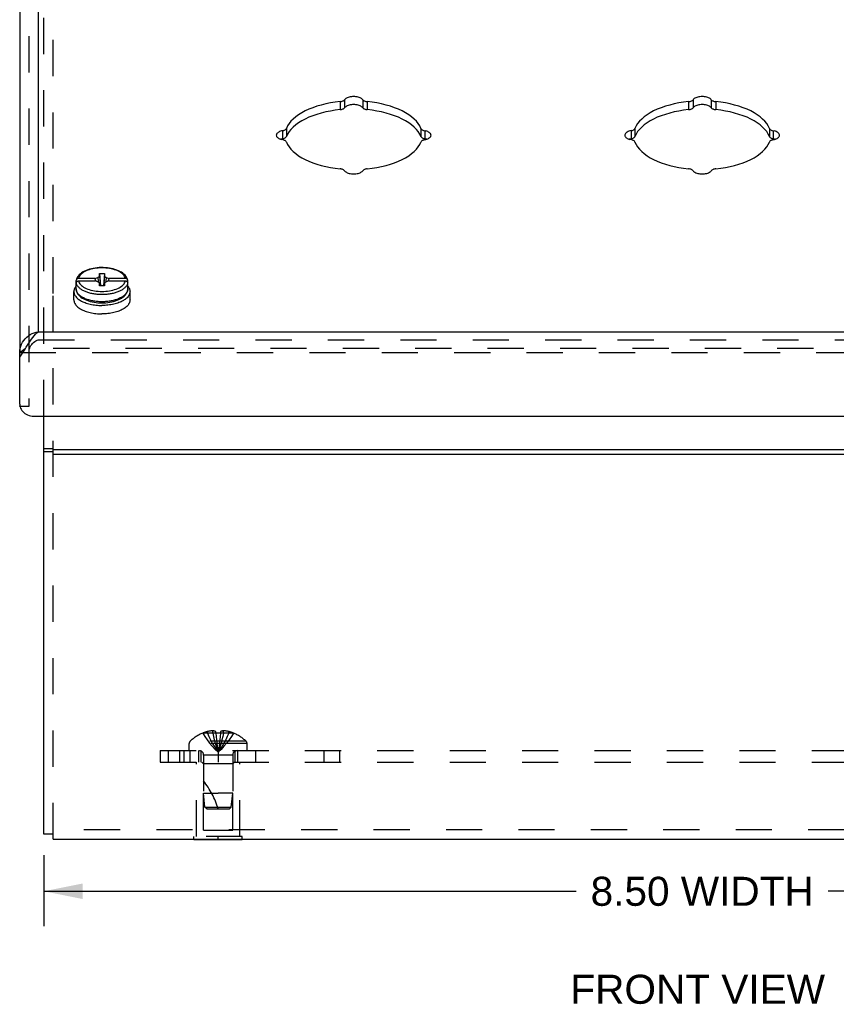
# Model space of a CAD drawing. Header units: inches. Extents: x 0 to 42.5, y 0 to 27.5.
# Tile 5 of 10: x 29.4 to 34.7, y 14.6 to 20.9. Entities that reach past the tile are written whole.
import ezdxf

# ---------------------------------------------------------------- set-up
doc = ezdxf.new("R2010")
doc.units = ezdxf.units.IN
doc.header["$LTSCALE"] = 2.3375
doc.header["$MEASUREMENT"] = 0
doc.linetypes.add('HIDDEN', pattern=[0.2, 0.1, -0.1])
doc.layers.get('0').update_dxf_attribs({"linetype": 'CONTINUOUS'})
for name, color, linetype in [('DEFAULT_2', 8, 'HIDDEN'), ('DIMENSIONS', 7, 'CONTINUOUS'), ('DOOR_ASSEMBLY', 7, 'CONTINUOUS')]:
    doc.layers.add(name, color=color, linetype=linetype)
doc.styles.get("Standard").update_dxf_attribs({"font": 'arial.ttf'})
doc.dimstyles.new('DIMSTYLE_1', dxfattribs={"dimtxt": 0.1875, "dimasz": 0.25, "dimexe": 0.09, "dimexo": 0.07, "dimgap": 0.0375, "dimtad": 0, "dimtih": 1, "dimtoh": 1, "dimzin": 4, "dimdsep": 46, "dimtxsty": 'Standard', "dimblk": '_FILLED', "dimblk1": '_FILLED', "dimblk2": '_FILLED', "dimcen": 0.09, "dimazin": 1, "dimtfac": 1, "dimtdec": 3, "dimtofl": 0, "dimtmove": 0, "dimatfit": 3, "dimldrblk": '_FILLED', "dimfxl": 0, "dimtolj": 1, "dimtzin": 4, "dimarcsym": 0})

# ---------------------------------------------------------------- blocks, each defined once
blk = doc.blocks.new('_FILLED')
at = {"color": 0, "linetype": 'ByBlock'}
blk.add_solid([(0, 0), (-1, 0.2), (-1, -0.2)], dxfattribs=at)
blk = doc.blocks.new('*D21')
at = {"layer": 'DIMENSIONS', "color": 2, "linetype": 'Continuous'}
for p, q in [((29.5878, 15.526), (29.5878, 15.0683)), ((38.0878, 15.526), (38.0878, 15.0683)), ((29.5878, 15.2933), (33.0247, 15.2933)), ((38.0878, 15.2933), (34.6509, 15.2933))]:
    blk.add_line(p, q, dxfattribs=at)
at = {"layer": 'DIMENSIONS', "color": 2, "linetype": 'Continuous', "xscale": 0.25, "yscale": 0.25, "zscale": 0.25, "rotation": 180}
blk.add_blockref('_FILLED', (29.5878, 15.2933), dxfattribs=at)
at = {"layer": 'DIMENSIONS', "color": 2, "linetype": 'Continuous', "xscale": 0.25, "yscale": 0.25, "zscale": 0.25}
blk.add_blockref('_FILLED', (38.0878, 15.2933), dxfattribs=at)
at = {"layer": 'DIMENSIONS', "color": 2, "linetype": 'Continuous', "insert": (33.8378, 15.387), "char_height": 0.1875, "width": 1.438662, "attachment_point": 2, "line_spacing_factor": 0.9}
blk.add_mtext('8.50 WIDTH', dxfattribs=at)

msp = doc.modelspace()

# ---------------------------------------------------------------- linework, layer by layer
at = {"color": 3, "linetype": 'Continuous'}
for p, q in [((29.5878, 15.661), (29.5878, 18.3599)), ((29.6478, 18.1441), (38.0278, 18.1441)), ((29.6478, 18.1141), (38.0278, 18.1141)), ((29.6478, 15.6299), (38.0278, 15.6299))]:
    msp.add_line(p, q, dxfattribs=at)
at = {"color": 7, "linetype": 'Continuous'}
for p, q in [((29.6478, 18.1487), (29.5878, 18.1487)), ((29.6478, 18.1287), (29.5878, 18.1287)), ((29.6478, 15.661), (29.5878, 15.661)), ((30.5568, 15.6259), (30.5568, 15.6299)), ((30.8688, 15.6259), (30.5568, 15.6259)), ((30.7128, 15.6259), (30.7128, 15.6299)), ((30.8688, 15.6259), (30.8688, 15.6299))]:
    msp.add_line(p, q, dxfattribs=at)
at = {"layer": 'DEFAULT_2', "color": 8, "linetype": 'HIDDEN'}
for p, q in [((29.5878, 18.3599), (29.5878, 23.4842)), ((29.6478, 19.1518), (29.6478, 23.184)), ((29.6478, 15.6299), (29.6478, 19.1518)), ((29.6478, 18.7998), (38.0278, 18.7998)), ((30.6133, 16.3143), (30.6136, 16.3139)), ((30.6145, 16.3143), (30.6136, 16.3139)), ((30.6973, 16.3143), (30.6145, 16.3143)), ((30.6443, 16.3143), (30.6443, 16.3243)), ((30.6779, 16.3143), (30.6779, 16.3292)), ((30.6973, 16.3143), (30.6973, 16.3243)), ((30.6973, 16.3143), (30.6995, 16.2918)), ((30.6973, 16.3143), (30.6974, 16.3139)), ((30.6995, 16.2921), (30.7018, 16.2703)), ((30.7018, 16.2706), (30.7043, 16.2494)), ((30.7283, 16.3143), (30.7262, 16.2918)), ((30.7283, 16.3243), (30.7283, 16.3143)), ((30.8111, 16.3143), (30.7283, 16.3143)), ((30.7283, 16.3143), (30.7283, 16.3139)), ((30.7477, 16.3143), (30.7477, 16.3292)), ((30.7813, 16.3143), (30.7813, 16.3243)), ((30.8121, 16.3139), (30.8111, 16.3143)), ((30.8123, 16.3143), (30.8121, 16.3139)), ((30.5263, 16.2009), (30.5263, 16.2475)), ((30.8993, 16.2475), (30.5263, 16.2475)), ((30.8931, 16.262), (30.5326, 16.262)), ((30.7043, 16.2496), (30.707, 16.2291)), ((30.8993, 16.2009), (30.8993, 16.2475)), ((30.3378, 16.2009), (30.3378, 16.1259)), ((30.3378, 16.2009), (37.3378, 16.2009)), ((30.3895, 16.2009), (30.3895, 16.1259)), ((30.4628, 16.2009), (30.4628, 16.1259)), ((30.4919, 16.2009), (30.4919, 16.1259)), ((30.5318, 16.1259), (30.5318, 16.2009)), ((30.5878, 16.1259), (30.5878, 16.2009)), ((30.6038, 16.1259), (30.6038, 16.2009)), ((30.6188, 16.1727), (30.6188, 15.9259)), ((30.8068, 16.1727), (30.6188, 16.1727)), ((30.7128, 16.2009), (30.7128, 16.1259)), ((30.8068, 16.1727), (30.8068, 15.9259)), ((30.8218, 16.1259), (30.8218, 16.2009)), ((30.8378, 16.2009), (30.8378, 16.1259)), ((30.9548, 16.2009), (30.9548, 16.1259)), ((31.3944, 16.2009), (31.3944, 16.1259)), ((31.4956, 16.2009), (31.4956, 16.1259)), ((30.3378, 16.1259), (37.3378, 16.1259)), ((30.5728, 15.6469), (30.5728, 16.1259)), ((30.6178, 16.1159), (30.6078, 16.1259)), ((30.8078, 16.1159), (30.6178, 16.1159)), ((30.6178, 15.6884), (30.6178, 16.1159)), ((30.8078, 16.1159), (30.8178, 16.1259)), ((30.8078, 15.6884), (30.8078, 16.1159)), ((30.8528, 15.6469), (30.8528, 16.1259)), ((30.6278, 15.8359), (30.6188, 15.9259)), ((30.6188, 15.9259), (30.7128, 15.9259)), ((30.8068, 15.9259), (30.7128, 15.9259)), ((30.7978, 15.8359), (30.8068, 15.9259)), ((30.6388, 15.8259), (30.6278, 15.8359)), ((30.6278, 15.8359), (30.7978, 15.8359)), ((30.6388, 15.8259), (30.7868, 15.8259)), ((30.7868, 15.8259), (30.7978, 15.8359)), ((38.0278, 15.6899), (29.6478, 15.6899)), ((30.8688, 15.6469), (30.5568, 15.6469)), ((30.5568, 15.6299), (30.5568, 15.6469)), ((30.6178, 15.6884), (30.8078, 15.6884)), ((30.7128, 15.6299), (30.7128, 15.6469)), ((30.8688, 15.6299), (30.8688, 15.6469))]:
    msp.add_line(p, q, dxfattribs=at)
for points in [[(30.6136, 16.3139), (30.6273, 16.2918), (30.6421, 16.2703), (30.6581, 16.2494), (30.6752, 16.2291), (30.6934, 16.2094), (30.7128, 16.1903)], [(30.6779, 16.3292), (30.6737, 16.3289), (30.6695, 16.3286), (30.6653, 16.3281), (30.6611, 16.3275), (30.6569, 16.3269), (30.6527, 16.3261), (30.6485, 16.3253), (30.6443, 16.3243)], [(30.6443, 16.3143), (30.6538, 16.2921), (30.664, 16.2706), (30.675, 16.2496), (30.6868, 16.2292), (30.6994, 16.2095), (30.7128, 16.1903)], [(30.6973, 16.3243), (30.6948, 16.3253), (30.6922, 16.3262), (30.6898, 16.327), (30.6873, 16.3276), (30.6849, 16.3281), (30.6826, 16.3286), (30.6802, 16.329), (30.6779, 16.3292)], [(30.6779, 16.3143), (30.6827, 16.2921), (30.688, 16.2706), (30.6936, 16.2496), (30.6996, 16.2292), (30.706, 16.2095), (30.7128, 16.1903)], [(30.7128, 16.3143), (30.7102, 16.3143), (30.7076, 16.3142), (30.7051, 16.3142), (30.7025, 16.3141), (30.6999, 16.314), (30.6974, 16.3139)], [(30.7283, 16.3139), (30.7257, 16.314), (30.7232, 16.3141), (30.7206, 16.3142), (30.718, 16.3142), (30.7154, 16.3143), (30.7128, 16.3143)], [(30.7477, 16.3143), (30.7429, 16.2921), (30.7377, 16.2706), (30.7321, 16.2496), (30.7261, 16.2292), (30.7196, 16.2095), (30.7128, 16.1903)], [(30.7813, 16.3143), (30.7719, 16.2921), (30.7616, 16.2706), (30.7506, 16.2496), (30.7388, 16.2292), (30.7262, 16.2095), (30.7128, 16.1903)], [(30.8121, 16.3139), (30.7984, 16.2918), (30.7836, 16.2703), (30.7676, 16.2494), (30.7505, 16.2291), (30.7322, 16.2094), (30.7128, 16.1903)], [(30.7262, 16.2921), (30.7238, 16.2703), (30.7214, 16.2494), (30.7187, 16.2291), (30.7158, 16.2094), (30.7128, 16.1903)], [(30.7239, 16.2706), (30.7214, 16.2496), (30.7187, 16.2292), (30.7159, 16.2095), (30.7128, 16.1903)], [(30.7477, 16.3292), (30.7454, 16.329), (30.7431, 16.3286), (30.7407, 16.3281), (30.7383, 16.3276), (30.7359, 16.327), (30.7334, 16.3262), (30.7309, 16.3253), (30.7283, 16.3243)], [(30.7813, 16.3243), (30.7771, 16.3253), (30.7729, 16.3261), (30.7687, 16.3269), (30.7645, 16.3275), (30.7603, 16.3281), (30.7561, 16.3286), (30.7519, 16.3289), (30.7477, 16.3292)], [(30.7069, 16.2292), (30.7098, 16.2095), (30.7128, 16.1903)], [(30.707, 16.2291), (30.7098, 16.2094), (30.7128, 16.1903)]]:
    msp.add_lwpolyline(points, dxfattribs=at)
for centre, radius, start, end in [((30.7128, 16.0721), 0.2618, 112.36129, 133.5138), ((30.7128, 16.0721), 0.2614, 105.19411, 112.08938), ((30.7128, 16.0721), 0.2614, 67.91062, 74.80589), ((30.7128, 16.0721), 0.2618, 46.4862, 67.63871), ((30.5463, 16.2475), 0.02, 133.5138, 180), ((30.8793, 16.2475), 0.02, 0, 46.4862), ((30.5906, 16.1727), 0.0282, 0, 90), ((30.835, 16.1727), 0.0282, 90, 180), ((30.1676, 15.6557), 0.5712, 17.33536, 37.81376)]:
    msp.add_arc(centre, radius, start, end, dxfattribs=at)
at = {"layer": 'DOOR_ASSEMBLY', "color": 3, "linetype": 'Continuous'}
for p, q in [((29.5516, 23.6912), (29.5516, 18.9049)), ((29.4316, 23.6172), (29.4316, 18.771)), ((29.5516, 18.9049), (38.1241, 18.9049)), ((29.4316, 18.4379), (29.4316, 18.741)), ((29.4316, 18.4379), (29.4322, 18.4291)), ((29.4316, 18.4229), (29.4316, 18.4259)), ((29.5216, 18.3599), (38.1541, 18.3599))]:
    msp.add_line(p, q, dxfattribs=at)
at = {"layer": 'DOOR_ASSEMBLY', "color": 8, "linetype": 'HIDDEN'}
for p, q in [((29.4916, 23.6172), (29.4916, 18.4229)), ((29.5516, 18.8529), (38.1241, 18.8529)), ((29.4316, 18.771), (38.2441, 18.771)), ((29.4916, 18.4229), (29.4316, 18.4229))]:
    msp.add_line(p, q, dxfattribs=at)
at = {"layer": 'DOOR_ASSEMBLY', "color": 7, "linetype": 'Continuous'}
for p, q in [((31.5294, 20.4026), (31.5294, 20.3507)), ((31.6463, 20.4026), (31.6463, 20.3507)), ((33.7794, 20.4026), (33.7794, 20.3507)), ((33.8963, 20.4026), (33.8963, 20.3507)), ((31.4999, 20.3901), (31.4999, 20.3382)), ((31.6757, 20.3901), (31.6757, 20.3382)), ((33.7499, 20.3901), (33.7499, 20.3382)), ((33.9257, 20.3901), (33.9257, 20.3382)), ((31.1536, 20.217), (31.1536, 20.165)), ((32.022, 20.217), (32.022, 20.165)), ((33.4036, 20.217), (33.4036, 20.165)), ((34.272, 20.217), (34.272, 20.165)), ((31.1217, 20.1487), (31.1162, 20.147)), ((31.1333, 20.1513), (31.1217, 20.1487)), ((31.1286, 20.2022), (31.1286, 20.1503)), ((32.047, 20.2022), (32.047, 20.1503)), ((32.0595, 20.147), (32.0539, 20.1487)), ((33.3717, 20.1487), (33.3662, 20.147)), ((33.3833, 20.1513), (33.3717, 20.1487)), ((33.3786, 20.2022), (33.3786, 20.1503)), ((34.297, 20.2022), (34.297, 20.1503)), ((34.3095, 20.147), (34.3039, 20.1487)), ((29.9322, 19.3174), (29.9193, 19.3159)), ((29.9352, 19.2547), (29.9463, 19.2644)), ((29.9463, 19.2644), (29.9463, 19.2809)), ((29.9463, 19.2809), (29.9793, 19.2809)), ((29.9793, 19.2809), (29.9793, 19.2644)), ((29.9793, 19.2644), (29.9905, 19.2547)), ((29.7958, 19.182), (29.7958, 19.2123)), ((29.7966, 19.2205), (29.7966, 19.2361)), ((29.7966, 19.204), (29.7966, 19.2196)), ((29.9158, 19.2491), (29.8117, 19.2491)), ((29.8117, 19.2326), (29.9158, 19.2326)), ((29.9158, 19.2491), (29.9352, 19.2547)), ((29.9352, 19.227), (29.9158, 19.2326)), ((29.9463, 19.2174), (29.9352, 19.227)), ((29.9463, 19.2009), (29.9463, 19.2174)), ((29.9463, 19.2174), (29.9484, 19.2009)), ((29.9793, 19.2009), (29.9463, 19.2009)), ((29.9793, 19.2174), (29.9772, 19.2009)), ((29.9905, 19.227), (29.9793, 19.2174)), ((29.9793, 19.2174), (29.9793, 19.2009)), ((29.9905, 19.2547), (30.0098, 19.2491)), ((30.0098, 19.2326), (29.9905, 19.227)), ((30.1139, 19.2491), (30.0098, 19.2491)), ((30.0098, 19.2326), (30.1139, 19.2326)), ((30.129, 19.2205), (30.129, 19.2361)), ((30.1296, 19.2164), (30.129, 19.2205)), ((30.129, 19.204), (30.129, 19.2196)), ((30.1298, 19.2123), (30.1296, 19.2164)), ((30.1298, 19.182), (30.1298, 19.2123)), ((29.7818, 19.1105), (29.7818, 19.1647)), ((30.1298, 19.182), (30.1296, 19.1781)), ((30.1438, 19.1105), (30.1438, 19.1647)), ((29.4316, 18.741), (29.4316, 18.771))]:
    msp.add_line(p, q, dxfattribs=at)
at = {"layer": 'DOOR_ASSEMBLY', "color": 3, "linetype": 'Continuous'}
for points in [[(31.4999, 20.3901), (31.5048, 20.3908), (31.5095, 20.3917), (31.5139, 20.393), (31.5179, 20.3945), (31.5215, 20.3962), (31.5247, 20.3982), (31.5273, 20.4003), (31.5294, 20.4026)], [(31.6463, 20.4026), (31.6431, 20.4061), (31.6392, 20.4093), (31.6346, 20.4123), (31.6293, 20.4149), (31.6233, 20.4172), (31.6169, 20.4192), (31.61, 20.4207), (31.6028, 20.4219), (31.5954, 20.4225), (31.5878, 20.4228), (31.5803, 20.4225), (31.5729, 20.4219), (31.5657, 20.4207), (31.5588, 20.4192), (31.5523, 20.4172), (31.5464, 20.4149), (31.5411, 20.4123), (31.5364, 20.4093), (31.5325, 20.4061), (31.5294, 20.4026)], [(31.6463, 20.4026), (31.6484, 20.4003), (31.651, 20.3982), (31.6541, 20.3962), (31.6578, 20.3945), (31.6618, 20.393), (31.6662, 20.3917), (31.6708, 20.3908), (31.6757, 20.3901)], [(33.7499, 20.3901), (33.7548, 20.3908), (33.7595, 20.3917), (33.7639, 20.393), (33.7679, 20.3945), (33.7715, 20.3962), (33.7747, 20.3982), (33.7773, 20.4003), (33.7794, 20.4026)], [(33.8963, 20.4026), (33.8931, 20.4061), (33.8892, 20.4093), (33.8846, 20.4123), (33.8793, 20.4149), (33.8733, 20.4172), (33.8669, 20.4192), (33.86, 20.4207), (33.8528, 20.4219), (33.8454, 20.4225), (33.8378, 20.4228), (33.8303, 20.4225), (33.8229, 20.4219), (33.8157, 20.4207), (33.8088, 20.4192), (33.8023, 20.4172), (33.7964, 20.4149), (33.7911, 20.4123), (33.7864, 20.4093), (33.7825, 20.4061), (33.7794, 20.4026)], [(33.8963, 20.4026), (33.8984, 20.4003), (33.901, 20.3982), (33.9041, 20.3962), (33.9078, 20.3945), (33.9118, 20.393), (33.9162, 20.3917), (33.9208, 20.3908), (33.9257, 20.3901)], [(31.4999, 20.3901), (31.4683, 20.3863), (31.4375, 20.3814), (31.4075, 20.3753), (31.3783, 20.3682), (31.3504, 20.36), (31.3236, 20.3508), (31.2983, 20.3407), (31.2746, 20.3296), (31.2525, 20.3178), (31.2322, 20.3051), (31.2139, 20.2918), (31.1975, 20.2778), (31.1832, 20.2632), (31.1711, 20.2482), (31.1613, 20.2328), (31.1536, 20.217)], [(32.022, 20.217), (32.0144, 20.2328), (32.0046, 20.2482), (31.9924, 20.2632), (31.9782, 20.2778), (31.9618, 20.2918), (31.9434, 20.3051), (31.9231, 20.3178), (31.9011, 20.3296), (31.8773, 20.3407), (31.852, 20.3508), (31.8253, 20.36), (31.7973, 20.3682), (31.7682, 20.3753), (31.7381, 20.3814), (31.7073, 20.3863), (31.6757, 20.3901)], [(33.7499, 20.3901), (33.7183, 20.3863), (33.6875, 20.3814), (33.6575, 20.3753), (33.6283, 20.3682), (33.6004, 20.36), (33.5736, 20.3508), (33.5483, 20.3407), (33.5246, 20.3296), (33.5025, 20.3178), (33.4822, 20.3051), (33.4639, 20.2918), (33.4475, 20.2778), (33.4332, 20.2632), (33.4211, 20.2482), (33.4113, 20.2328), (33.4036, 20.217)], [(34.272, 20.217), (34.2644, 20.2328), (34.2546, 20.2482), (34.2424, 20.2632), (34.2282, 20.2778), (34.2118, 20.2918), (34.1934, 20.3051), (34.1731, 20.3178), (34.1511, 20.3296), (34.1273, 20.3407), (34.102, 20.3508), (34.0753, 20.36), (34.0473, 20.3682), (34.0182, 20.3753), (33.9881, 20.3814), (33.9573, 20.3863), (33.9257, 20.3901)], [(31.1333, 20.2033), (31.1375, 20.2046), (31.1414, 20.2062), (31.1449, 20.208), (31.1479, 20.21), (31.1504, 20.2122), (31.1523, 20.2145), (31.1536, 20.217)], [(32.022, 20.217), (32.0233, 20.2145), (32.0252, 20.2122), (32.0277, 20.21), (32.0307, 20.208), (32.0342, 20.2062), (32.0381, 20.2046), (32.0424, 20.2033), (32.0539, 20.2007)], [(33.3833, 20.2033), (33.3875, 20.2046), (33.3914, 20.2062), (33.3949, 20.208), (33.3979, 20.21), (33.4004, 20.2122), (33.4023, 20.2145), (33.4036, 20.217)], [(34.272, 20.217), (34.2733, 20.2145), (34.2752, 20.2122), (34.2777, 20.21), (34.2807, 20.208), (34.2842, 20.2062), (34.2881, 20.2046), (34.2924, 20.2033), (34.3039, 20.2007)], [(31.1333, 20.2033), (31.1217, 20.2007), (31.1153, 20.1987), (31.1094, 20.1964), (31.104, 20.1937), (31.0994, 20.1908), (31.0955, 20.1875), (31.0924, 20.1841), (31.0901, 20.1805), (31.0888, 20.1768), (31.0883, 20.173)], [(31.0883, 20.173), (31.0888, 20.1693), (31.0901, 20.1655), (31.0924, 20.1619), (31.0955, 20.1585), (31.0994, 20.1553), (31.104, 20.1523), (31.1094, 20.1496), (31.1153, 20.1473), (31.1217, 20.1454)], [(32.0424, 20.1428), (32.0539, 20.1454), (32.0604, 20.1473), (32.0663, 20.1496), (32.0716, 20.1523), (32.0763, 20.1553), (32.0802, 20.1585), (32.0833, 20.1619), (32.0855, 20.1655), (32.0869, 20.1693), (32.0873, 20.173)], [(32.0873, 20.173), (32.0869, 20.1768), (32.0855, 20.1805), (32.0833, 20.1841), (32.0802, 20.1875), (32.0763, 20.1908), (32.0716, 20.1937), (32.0663, 20.1964), (32.0604, 20.1987), (32.0539, 20.2007)], [(33.3833, 20.2033), (33.3717, 20.2007), (33.3653, 20.1987), (33.3594, 20.1964), (33.354, 20.1937), (33.3494, 20.1908), (33.3455, 20.1875), (33.3424, 20.1841), (33.3401, 20.1805), (33.3388, 20.1768), (33.3383, 20.173)], [(33.3383, 20.173), (33.3388, 20.1693), (33.3401, 20.1655), (33.3424, 20.1619), (33.3455, 20.1585), (33.3494, 20.1553), (33.354, 20.1523), (33.3594, 20.1496), (33.3653, 20.1473), (33.3717, 20.1454)], [(34.2924, 20.1428), (34.3039, 20.1454), (34.3104, 20.1473), (34.3163, 20.1496), (34.3216, 20.1523), (34.3263, 20.1553), (34.3302, 20.1585), (34.3333, 20.1619), (34.3355, 20.1655), (34.3369, 20.1693), (34.3373, 20.173)], [(34.3373, 20.173), (34.3369, 20.1768), (34.3355, 20.1805), (34.3333, 20.1841), (34.3302, 20.1875), (34.3263, 20.1908), (34.3216, 20.1937), (34.3163, 20.1964), (34.3104, 20.1987), (34.3039, 20.2007)], [(31.1536, 20.1291), (31.1523, 20.1315), (31.1504, 20.1338), (31.1479, 20.136), (31.1449, 20.1381), (31.1414, 20.1399), (31.1375, 20.1415), (31.1333, 20.1428), (31.1217, 20.1454)], [(31.1536, 20.1291), (31.1613, 20.1133), (31.1711, 20.0979), (31.1832, 20.0828), (31.1975, 20.0683), (31.2139, 20.0543), (31.2322, 20.0409), (31.2525, 20.0283), (31.2746, 20.0164), (31.2983, 20.0054), (31.3236, 19.9952), (31.3504, 19.986), (31.3783, 19.9779), (31.4075, 19.9707), (31.4375, 19.9647), (31.4683, 19.9597), (31.4999, 19.9559)], [(31.6757, 19.9559), (31.7073, 19.9597), (31.7381, 19.9647), (31.7682, 19.9707), (31.7973, 19.9779), (31.8253, 19.986), (31.852, 19.9952), (31.8773, 20.0054), (31.9011, 20.0164), (31.9231, 20.0283), (31.9434, 20.0409), (31.9618, 20.0543), (31.9782, 20.0683), (31.9924, 20.0828), (32.0046, 20.0979), (32.0144, 20.1133), (32.022, 20.1291)], [(32.0424, 20.1428), (32.0381, 20.1415), (32.0342, 20.1399), (32.0307, 20.1381), (32.0277, 20.136), (32.0252, 20.1338), (32.0233, 20.1315), (32.022, 20.1291)], [(33.4036, 20.1291), (33.4023, 20.1315), (33.4004, 20.1338), (33.3979, 20.136), (33.3949, 20.1381), (33.3914, 20.1399), (33.3875, 20.1415), (33.3833, 20.1428), (33.3717, 20.1454)], [(33.4036, 20.1291), (33.4113, 20.1133), (33.4211, 20.0979), (33.4332, 20.0828), (33.4475, 20.0683), (33.4639, 20.0543), (33.4822, 20.0409), (33.5025, 20.0283), (33.5246, 20.0164), (33.5483, 20.0054), (33.5736, 19.9952), (33.6004, 19.986), (33.6283, 19.9779), (33.6575, 19.9707), (33.6875, 19.9647), (33.7183, 19.9597), (33.7499, 19.9559)], [(33.9257, 19.9559), (33.9573, 19.9597), (33.9881, 19.9647), (34.0182, 19.9707), (34.0473, 19.9779), (34.0753, 19.986), (34.102, 19.9952), (34.1273, 20.0054), (34.1511, 20.0164), (34.1731, 20.0283), (34.1934, 20.0409), (34.2118, 20.0543), (34.2282, 20.0683), (34.2424, 20.0828), (34.2546, 20.0979), (34.2644, 20.1133), (34.272, 20.1291)], [(34.2924, 20.1428), (34.2881, 20.1415), (34.2842, 20.1399), (34.2807, 20.1381), (34.2777, 20.136), (34.2752, 20.1338), (34.2733, 20.1315), (34.272, 20.1291)], [(31.5294, 19.9434), (31.5273, 19.9457), (31.5247, 19.9479), (31.5215, 19.9498), (31.5179, 19.9516), (31.5139, 19.9531), (31.5095, 19.9543), (31.5048, 19.9553), (31.4999, 19.9559)], [(31.6757, 19.9559), (31.6708, 19.9553), (31.6662, 19.9543), (31.6618, 19.9531), (31.6578, 19.9516), (31.6541, 19.9498), (31.651, 19.9479), (31.6484, 19.9457), (31.6463, 19.9434)], [(33.7794, 19.9434), (33.7773, 19.9457), (33.7747, 19.9479), (33.7715, 19.9498), (33.7679, 19.9516), (33.7639, 19.9531), (33.7595, 19.9543), (33.7548, 19.9553), (33.7499, 19.9559)], [(33.9257, 19.9559), (33.9208, 19.9553), (33.9162, 19.9543), (33.9118, 19.9531), (33.9078, 19.9516), (33.9041, 19.9498), (33.901, 19.9479), (33.8984, 19.9457), (33.8963, 19.9434)], [(31.5294, 19.9434), (31.5325, 19.94), (31.5364, 19.9368), (31.5411, 19.9338), (31.5464, 19.9311), (31.5523, 19.9288), (31.5588, 19.9269), (31.5657, 19.9253), (31.5729, 19.9242), (31.5803, 19.9235), (31.5878, 19.9233), (31.5954, 19.9235), (31.6028, 19.9242), (31.61, 19.9253), (31.6169, 19.9269), (31.6233, 19.9288), (31.6293, 19.9311), (31.6346, 19.9338), (31.6392, 19.9368), (31.6431, 19.94), (31.6463, 19.9434)], [(33.7794, 19.9434), (33.7825, 19.94), (33.7864, 19.9368), (33.7911, 19.9338), (33.7964, 19.9311), (33.8023, 19.9288), (33.8088, 19.9269), (33.8157, 19.9253), (33.8229, 19.9242), (33.8303, 19.9235), (33.8378, 19.9233), (33.8454, 19.9235), (33.8528, 19.9242), (33.86, 19.9253), (33.8669, 19.9269), (33.8733, 19.9288), (33.8793, 19.9311), (33.8846, 19.9338), (33.8892, 19.9368), (33.8931, 19.94), (33.8963, 19.9434)], [(29.4316, 18.771), (29.4323, 18.7847), (29.4346, 18.7984), (29.4383, 18.8118), (29.4435, 18.8247), (29.45, 18.837), (29.4577, 18.8486), (29.4667, 18.8595), (29.4768, 18.8694), (29.4877, 18.8783), (29.4995, 18.886), (29.5119, 18.8926), (29.5249, 18.898), (29.5382, 18.9021), (29.5516, 18.9049)], [(29.4744, 18.8055), (29.483, 18.8189), (29.4916, 18.832), (29.5001, 18.8448), (29.5087, 18.857), (29.5173, 18.8686), (29.5259, 18.8793), (29.5344, 18.8889), (29.543, 18.8975), (29.5516, 18.9049)], [(29.4316, 18.741), (29.4401, 18.753), (29.4487, 18.7656), (29.4573, 18.7787), (29.4659, 18.792), (29.4744, 18.8055)], [(29.4322, 18.4291), (29.4338, 18.4205), (29.4366, 18.4121), (29.4405, 18.4041), (29.4454, 18.3964), (29.4512, 18.3893), (29.4579, 18.3828), (29.4655, 18.3769), (29.4737, 18.3719), (29.4825, 18.3676), (29.4919, 18.3643), (29.5016, 18.3619), (29.5114, 18.3604), (29.5216, 18.3599)]]:
    msp.add_lwpolyline(points, dxfattribs=at)
at = {"layer": 'DOOR_ASSEMBLY', "color": 7, "linetype": 'Continuous'}
for points in [[(31.4999, 20.3382), (31.4683, 20.3344), (31.4375, 20.3294), (31.4075, 20.3234), (31.3783, 20.3162), (31.3504, 20.308), (31.3236, 20.2989), (31.2983, 20.2887), (31.2746, 20.2777), (31.2525, 20.2658), (31.2322, 20.2532), (31.2139, 20.2398), (31.1975, 20.2258), (31.1832, 20.2112), (31.1711, 20.1962), (31.1613, 20.1808), (31.1536, 20.165)], [(31.4999, 20.3382), (31.5048, 20.3388), (31.5095, 20.3398), (31.5139, 20.341), (31.5179, 20.3425), (31.5215, 20.3443), (31.5247, 20.3462), (31.5273, 20.3484), (31.5294, 20.3507)], [(31.6463, 20.3507), (31.6431, 20.3541), (31.6392, 20.3573), (31.6346, 20.3603), (31.6293, 20.363), (31.6233, 20.3653), (31.6169, 20.3672), (31.61, 20.3688), (31.6028, 20.3699), (31.5954, 20.3706), (31.5878, 20.3708), (31.5803, 20.3706), (31.5729, 20.3699), (31.5657, 20.3688), (31.5588, 20.3672), (31.5523, 20.3653), (31.5464, 20.363), (31.5411, 20.3603), (31.5364, 20.3573), (31.5325, 20.3541), (31.5294, 20.3507)], [(31.6463, 20.3507), (31.6484, 20.3484), (31.651, 20.3462), (31.6541, 20.3443), (31.6578, 20.3425), (31.6618, 20.341), (31.6662, 20.3398), (31.6708, 20.3388), (31.6757, 20.3382)], [(32.022, 20.165), (32.0144, 20.1808), (32.0046, 20.1962), (31.9924, 20.2112), (31.9782, 20.2258), (31.9618, 20.2398), (31.9434, 20.2532), (31.9231, 20.2658), (31.9011, 20.2777), (31.8773, 20.2887), (31.852, 20.2989), (31.8253, 20.308), (31.7973, 20.3162), (31.7682, 20.3234), (31.7381, 20.3294), (31.7073, 20.3344), (31.6757, 20.3382)], [(33.7499, 20.3382), (33.7183, 20.3344), (33.6875, 20.3294), (33.6575, 20.3234), (33.6283, 20.3162), (33.6004, 20.308), (33.5736, 20.2989), (33.5483, 20.2887), (33.5246, 20.2777), (33.5025, 20.2658), (33.4822, 20.2532), (33.4639, 20.2398), (33.4475, 20.2258), (33.4332, 20.2112), (33.4211, 20.1962), (33.4113, 20.1808), (33.4036, 20.165)], [(33.7499, 20.3382), (33.7548, 20.3388), (33.7595, 20.3398), (33.7639, 20.341), (33.7679, 20.3425), (33.7715, 20.3443), (33.7747, 20.3462), (33.7773, 20.3484), (33.7794, 20.3507)], [(33.8963, 20.3507), (33.8931, 20.3541), (33.8892, 20.3573), (33.8846, 20.3603), (33.8793, 20.363), (33.8733, 20.3653), (33.8669, 20.3672), (33.86, 20.3688), (33.8528, 20.3699), (33.8454, 20.3706), (33.8378, 20.3708), (33.8303, 20.3706), (33.8229, 20.3699), (33.8157, 20.3688), (33.8088, 20.3672), (33.8023, 20.3653), (33.7964, 20.363), (33.7911, 20.3603), (33.7864, 20.3573), (33.7825, 20.3541), (33.7794, 20.3507)], [(33.8963, 20.3507), (33.8984, 20.3484), (33.901, 20.3462), (33.9041, 20.3443), (33.9078, 20.3425), (33.9118, 20.341), (33.9162, 20.3398), (33.9208, 20.3388), (33.9257, 20.3382)], [(34.272, 20.165), (34.2644, 20.1808), (34.2546, 20.1962), (34.2424, 20.2112), (34.2282, 20.2258), (34.2118, 20.2398), (34.1934, 20.2532), (34.1731, 20.2658), (34.1511, 20.2777), (34.1273, 20.2887), (34.102, 20.2989), (34.0753, 20.308), (34.0473, 20.3162), (34.0182, 20.3234), (33.9881, 20.3294), (33.9573, 20.3344), (33.9257, 20.3382)], [(31.1333, 20.1513), (31.1375, 20.1526), (31.1414, 20.1542), (31.1449, 20.156), (31.1479, 20.1581), (31.1504, 20.1602), (31.1523, 20.1626), (31.1536, 20.165)], [(32.022, 20.165), (32.0233, 20.1626), (32.0252, 20.1602), (32.0277, 20.1581), (32.0307, 20.156), (32.0342, 20.1542), (32.0381, 20.1526), (32.0424, 20.1513), (32.0539, 20.1487)], [(33.3833, 20.1513), (33.3875, 20.1526), (33.3914, 20.1542), (33.3949, 20.156), (33.3979, 20.1581), (33.4004, 20.1602), (33.4023, 20.1626), (33.4036, 20.165)], [(34.272, 20.165), (34.2733, 20.1626), (34.2752, 20.1602), (34.2777, 20.1581), (34.2807, 20.156), (34.2842, 20.1542), (34.2881, 20.1526), (34.2924, 20.1513), (34.3039, 20.1487)], [(29.9193, 19.3159), (29.9067, 19.3138), (29.8945, 19.3112), (29.8826, 19.3081), (29.8712, 19.3045), (29.8603, 19.3003), (29.85, 19.2957), (29.8404, 19.2906), (29.8316, 19.2851), (29.8236, 19.2791), (29.8166, 19.2728), (29.8106, 19.2662), (29.8056, 19.2594), (29.8017, 19.2524), (29.7988, 19.2454), (29.7969, 19.2383)], [(29.9143, 19.3129), (29.9028, 19.3107), (29.8916, 19.308), (29.881, 19.3049), (29.8709, 19.3014), (29.8613, 19.2974), (29.8525, 19.2931), (29.8444, 19.2885), (29.837, 19.2835), (29.8305, 19.2783), (29.8249, 19.2728), (29.8202, 19.2671), (29.8164, 19.2612), (29.8136, 19.2552), (29.8117, 19.2491)], [(29.9382, 19.3159), (29.9262, 19.3146), (29.9143, 19.3129)], [(30.1288, 19.2383), (30.1279, 19.2421), (30.1254, 19.2493), (30.1219, 19.2565), (30.1173, 19.2634), (30.1116, 19.2702), (30.1049, 19.2767), (30.0971, 19.2829), (30.0885, 19.2887), (30.0791, 19.294), (30.069, 19.2988), (30.0582, 19.3031), (30.0469, 19.3069), (30.0351, 19.3102), (30.0229, 19.313), (30.0104, 19.3152), (29.9976, 19.317), (29.9846, 19.3181), (29.9715, 19.3188), (29.9583, 19.3188), (29.9452, 19.3184), (29.9322, 19.3174)], [(30.1139, 19.2491), (30.1121, 19.2552), (30.1093, 19.2612), (30.1055, 19.2671), (30.1008, 19.2728), (30.0951, 19.2783), (30.0886, 19.2835), (30.0813, 19.2885), (30.0732, 19.2931), (30.0643, 19.2974), (30.0548, 19.3014), (30.0447, 19.3049), (30.034, 19.308), (30.0229, 19.3107), (30.0114, 19.3129), (29.9995, 19.3146), (29.9874, 19.3159), (29.9752, 19.3166), (29.9628, 19.3169), (29.9505, 19.3166), (29.9382, 19.3159)], [(29.9463, 19.2809), (29.9485, 19.2549), (29.951, 19.2288), (29.9536, 19.2024), (29.9538, 19.2009)], [(29.9463, 19.2644), (29.9485, 19.2406), (29.951, 19.2169), (29.9528, 19.2009)], [(29.9793, 19.2809), (29.9771, 19.2549), (29.9747, 19.2288), (29.972, 19.2024), (29.9719, 19.2009)], [(29.9793, 19.2644), (29.9771, 19.2406), (29.9747, 19.2169), (29.9729, 19.2009)], [(29.7958, 19.1995), (29.7947, 19.1981), (29.7913, 19.1935), (29.7884, 19.1889), (29.7861, 19.1841), (29.7842, 19.1793), (29.7829, 19.1744), (29.7821, 19.1696), (29.7818, 19.1647)], [(29.7966, 19.2205), (29.796, 19.2164), (29.7958, 19.2123)], [(29.7958, 19.2123), (29.796, 19.2082), (29.7966, 19.204)], [(29.7969, 19.2383), (29.7967, 19.2374), (29.7966, 19.2361)], [(29.7966, 19.2196), (29.7967, 19.2209), (29.7969, 19.2222), (29.7973, 19.2234), (29.7978, 19.2246), (29.7984, 19.2257), (29.7992, 19.2268), (29.8001, 19.2279), (29.8011, 19.2288), (29.8022, 19.2297), (29.8034, 19.2304), (29.8046, 19.2311), (29.806, 19.2316), (29.8074, 19.2321), (29.8088, 19.2324), (29.8102, 19.2325), (29.8117, 19.2326)], [(29.8555, 19.1639), (29.8502, 19.1662), (29.8451, 19.1687), (29.8402, 19.1712), (29.8355, 19.1738), (29.8311, 19.1766), (29.8268, 19.1794), (29.8229, 19.1823), (29.8191, 19.1853), (29.8157, 19.1884), (29.8125, 19.1915), (29.8096, 19.1947), (29.8069, 19.1979), (29.8045, 19.2013), (29.8023, 19.2048), (29.8005, 19.2084), (29.7989, 19.212), (29.7976, 19.2158), (29.7966, 19.2196)], [(29.8117, 19.2491), (29.8102, 19.249), (29.8088, 19.2489), (29.8074, 19.2486), (29.806, 19.2481), (29.8046, 19.2476), (29.8034, 19.2469), (29.8022, 19.2462), (29.8011, 19.2453), (29.8001, 19.2444), (29.7992, 19.2433), (29.7984, 19.2423), (29.7978, 19.2411), (29.7973, 19.2399), (29.7969, 19.2387), (29.7969, 19.2383)], [(29.8117, 19.2326), (29.8136, 19.2265), (29.8164, 19.2205), (29.8202, 19.2146), (29.8249, 19.2089), (29.8305, 19.2034), (29.837, 19.1982), (29.8444, 19.1932), (29.8525, 19.1886), (29.8613, 19.1843), (29.8709, 19.1804), (29.881, 19.1768), (29.8916, 19.1737), (29.9028, 19.171), (29.9143, 19.1688), (29.9262, 19.1671), (29.9382, 19.1659), (29.9505, 19.1651), (29.9628, 19.1649), (29.9752, 19.1651), (29.9874, 19.1659), (29.9995, 19.1671), (30.0114, 19.1688), (30.0229, 19.171), (30.034, 19.1737), (30.0447, 19.1768), (30.0548, 19.1804), (30.0643, 19.1843), (30.0732, 19.1886), (30.0813, 19.1932), (30.0886, 19.1982), (30.0951, 19.2034), (30.1008, 19.2089), (30.1055, 19.2146), (30.1093, 19.2205), (30.1121, 19.2265), (30.1139, 19.2326)], [(29.9253, 19.2299), (29.923, 19.2343), (29.9206, 19.2391), (29.9182, 19.244), (29.9158, 19.2491)], [(29.9352, 19.2547), (29.9389, 19.2323), (29.9407, 19.2222)], [(29.9905, 19.2547), (29.9868, 19.2323), (29.9849, 19.2222)], [(30.0098, 19.2491), (30.0074, 19.244), (30.005, 19.2391), (30.0026, 19.2343), (30.0004, 19.2299)], [(30.129, 19.2196), (30.1281, 19.2158), (30.1268, 19.212), (30.1252, 19.2084), (30.1233, 19.2048), (30.1211, 19.2013), (30.1187, 19.1979), (30.1161, 19.1947), (30.1132, 19.1915), (30.11, 19.1884), (30.1065, 19.1853), (30.1028, 19.1823), (30.0988, 19.1794), (30.0946, 19.1766), (30.0901, 19.1738), (30.0855, 19.1712), (30.0806, 19.1687), (30.0755, 19.1662)], [(30.1288, 19.2383), (30.1287, 19.2387), (30.1284, 19.2399), (30.1279, 19.2411), (30.1272, 19.2422), (30.1265, 19.2433), (30.1256, 19.2444), (30.1246, 19.2453), (30.1235, 19.2462), (30.1223, 19.2469), (30.121, 19.2476), (30.1197, 19.2481), (30.1183, 19.2486), (30.1169, 19.2489), (30.1154, 19.249), (30.1139, 19.2491)], [(30.1139, 19.2326), (30.1154, 19.2325), (30.1169, 19.2324), (30.1183, 19.2321), (30.1197, 19.2316), (30.121, 19.2311), (30.1223, 19.2304), (30.1235, 19.2297), (30.1246, 19.2288), (30.1256, 19.2279), (30.1265, 19.2268), (30.1272, 19.2258), (30.1279, 19.2246), (30.1284, 19.2234), (30.1287, 19.2222), (30.1289, 19.2209), (30.129, 19.2196)], [(30.129, 19.2361), (30.1289, 19.2374), (30.1288, 19.2383)], [(30.129, 19.204), (30.1296, 19.2082), (30.1298, 19.2123)], [(30.1298, 19.1995), (30.131, 19.1981), (30.1344, 19.1935), (30.1372, 19.1889), (30.1396, 19.1841), (30.1414, 19.1793), (30.1428, 19.1744), (30.1436, 19.1696), (30.1438, 19.1647)], [(29.7818, 19.1647), (29.7821, 19.1598), (29.7829, 19.1549), (29.7842, 19.15), (29.7861, 19.1452)], [(29.7861, 19.1452), (29.7884, 19.1404), (29.7913, 19.1358), (29.7947, 19.1312), (29.7986, 19.1267), (29.8029, 19.1223), (29.8077, 19.118), (29.813, 19.1139), (29.8187, 19.1099), (29.8249, 19.1061)], [(29.7958, 19.182), (29.7963, 19.175), (29.7977, 19.168), (29.8001, 19.161), (29.8034, 19.154), (29.8079, 19.1471), (29.8134, 19.1404), (29.8199, 19.1339), (29.8274, 19.1278), (29.8357, 19.1221), (29.8449, 19.1168), (29.8547, 19.1119), (29.8652, 19.1076), (29.8762, 19.1037), (29.8876, 19.1004), (29.8995, 19.0975), (29.9118, 19.0952), (29.9243, 19.0933), (29.937, 19.092), (29.9499, 19.0912), (29.9628, 19.091)], [(29.9628, 19.0985), (29.9547, 19.0986), (29.9468, 19.0989), (29.9391, 19.0993), (29.9317, 19.0999), (29.9244, 19.1007), (29.9174, 19.1016), (29.9105, 19.1027), (29.9038, 19.1039), (29.8972, 19.1052), (29.8908, 19.1066), (29.8845, 19.1082), (29.8783, 19.1099), (29.8723, 19.1118), (29.8664, 19.1138), (29.8607, 19.1159), (29.8552, 19.1181), (29.8499, 19.1205), (29.8448, 19.1229), (29.8399, 19.1255), (29.8352, 19.1281), (29.8308, 19.1309), (29.8265, 19.1337), (29.8226, 19.1366), (29.8189, 19.1397), (29.8154, 19.1427), (29.8122, 19.1459), (29.8093, 19.1491), (29.8067, 19.1523), (29.8043, 19.1557), (29.8021, 19.1592), (29.8003, 19.1628), (29.7987, 19.1665), (29.7975, 19.1703), (29.7966, 19.1742), (29.796, 19.1781), (29.7958, 19.182)], [(29.9628, 19.1444), (29.9547, 19.1445), (29.9468, 19.1448), (29.9391, 19.1452), (29.9317, 19.1458), (29.9245, 19.1466), (29.9175, 19.1475), (29.9106, 19.1486), (29.9039, 19.1497), (29.8974, 19.151), (29.891, 19.1525), (29.8847, 19.1541), (29.8785, 19.1558), (29.8725, 19.1576), (29.8667, 19.1596), (29.861, 19.1617), (29.8555, 19.1639)], [(29.9628, 19.091), (29.9758, 19.0912), (29.9887, 19.092), (30.0015, 19.0933), (30.014, 19.0952), (30.0263, 19.0976), (30.0382, 19.1004), (30.0497, 19.1038), (30.0607, 19.1077), (30.0712, 19.112), (30.081, 19.1169), (30.0901, 19.1222), (30.0984, 19.1279), (30.1059, 19.134), (30.1124, 19.1405), (30.1178, 19.1472), (30.1222, 19.154), (30.1256, 19.161), (30.128, 19.168), (30.1294, 19.175), (30.1298, 19.182)], [(30.1296, 19.1781), (30.1291, 19.1742), (30.1282, 19.1703), (30.127, 19.1666), (30.1254, 19.1629), (30.1235, 19.1592), (30.1214, 19.1558), (30.119, 19.1524), (30.1163, 19.1491), (30.1134, 19.1459), (30.1103, 19.1428), (30.1068, 19.1397), (30.1031, 19.1367), (30.0991, 19.1337), (30.0949, 19.1309), (30.0905, 19.1281), (30.0858, 19.1255), (30.0809, 19.1229), (30.0758, 19.1205), (30.0705, 19.1181), (30.065, 19.1159), (30.0593, 19.1138), (30.0534, 19.1118), (30.0474, 19.11), (30.0412, 19.1082), (30.0349, 19.1066), (30.0285, 19.1052), (30.0219, 19.1039), (30.0152, 19.1027), (30.0083, 19.1016), (30.0013, 19.1007), (29.994, 19.0999), (29.9866, 19.0993), (29.9789, 19.0989), (29.971, 19.0986), (29.9628, 19.0985)], [(30.0755, 19.1662), (30.0702, 19.1639), (30.0647, 19.1617), (30.059, 19.1596), (30.0531, 19.1576), (30.0471, 19.1558), (30.041, 19.1541), (30.0347, 19.1525), (30.0283, 19.151), (30.0217, 19.1497), (30.015, 19.1486), (30.0082, 19.1475), (30.0012, 19.1466), (29.9939, 19.1458), (29.9865, 19.1452), (29.9789, 19.1448), (29.971, 19.1445), (29.9628, 19.1444)], [(30.1438, 19.1647), (30.1436, 19.1598), (30.1428, 19.1549), (30.1414, 19.15), (30.1396, 19.1452), (30.1372, 19.1404), (30.1344, 19.1358), (30.131, 19.1312), (30.1271, 19.1267), (30.1227, 19.1223), (30.1179, 19.118), (30.1126, 19.1139), (30.1069, 19.1099), (30.1008, 19.1061)], [(29.7818, 19.1105), (29.7821, 19.1056), (29.7829, 19.1007), (29.7842, 19.0959), (29.7861, 19.0911), (29.7884, 19.0863), (29.7913, 19.0816), (29.7947, 19.077), (29.7986, 19.0725), (29.8029, 19.0681), (29.8077, 19.0639), (29.813, 19.0597), (29.8187, 19.0558), (29.8249, 19.0519), (29.8314, 19.0483), (29.8384, 19.0448), (29.8457, 19.0415), (29.8533, 19.0385), (29.8613, 19.0356), (29.8695, 19.033), (29.878, 19.0306), (29.8868, 19.0284), (29.8958, 19.0265), (29.905, 19.0248), (29.9144, 19.0233), (29.9239, 19.0221), (29.9335, 19.0212), (29.9433, 19.0206), (29.953, 19.0202), (29.9628, 19.02)], [(29.8249, 19.1061), (29.8314, 19.1024), (29.8384, 19.0989), (29.8457, 19.0957), (29.8533, 19.0926), (29.8613, 19.0897), (29.8695, 19.0871), (29.878, 19.0847), (29.8868, 19.0825), (29.8958, 19.0806), (29.905, 19.0789), (29.9144, 19.0775), (29.9239, 19.0763), (29.9335, 19.0753), (29.9433, 19.0747), (29.953, 19.0743), (29.9628, 19.0742)], [(30.1438, 19.1105), (30.1436, 19.1056), (30.1428, 19.1007), (30.1414, 19.0959), (30.1396, 19.0911), (30.1372, 19.0863), (30.1344, 19.0816), (30.131, 19.077), (30.1271, 19.0725), (30.1227, 19.0681), (30.1179, 19.0639), (30.1126, 19.0597), (30.1069, 19.0558), (30.1008, 19.0519), (30.0942, 19.0483), (30.0873, 19.0448), (30.08, 19.0415), (30.0724, 19.0385), (30.0644, 19.0356), (30.0561, 19.033), (30.0476, 19.0306), (30.0388, 19.0284), (30.0298, 19.0265), (30.0206, 19.0248), (30.0113, 19.0233), (30.0017, 19.0221), (29.9921, 19.0212), (29.9824, 19.0206), (29.9726, 19.0202), (29.9628, 19.02)], [(30.1008, 19.1061), (30.0942, 19.1024), (30.0873, 19.0989), (30.08, 19.0957), (30.0724, 19.0926), (30.0644, 19.0897), (30.0561, 19.0871), (30.0476, 19.0847), (30.0388, 19.0825), (30.0298, 19.0806), (30.0206, 19.0789), (30.0113, 19.0775), (30.0017, 19.0763), (29.9921, 19.0753), (29.9824, 19.0747), (29.9726, 19.0743), (29.9628, 19.0742)], [(29.4316, 18.771), (29.4401, 18.777), (29.4487, 18.7833), (29.4573, 18.7898), (29.4659, 18.7965), (29.4716, 18.801)]]:
    msp.add_lwpolyline(points, dxfattribs=at)
at = {"layer": 'DOOR_ASSEMBLY', "color": 8, "linetype": 'HIDDEN'}
msp.add_lwpolyline([(29.4916, 18.771), (29.4921, 18.7803), (29.4936, 18.7894), (29.4961, 18.7984), (29.4996, 18.807), (29.504, 18.8151), (29.5092, 18.8227), (29.5151, 18.8297), (29.5216, 18.836), (29.5286, 18.8415), (29.536, 18.8462), (29.5437, 18.85), (29.5516, 18.8529)], dxfattribs=at)

# ---------------------------------------------------------------- texts
at = {"layer": 'DIMENSIONS', "color": 2, "linetype": 'Continuous', "insert": (33.8089, 14.7546), "char_height": 0.1875, "width": 1.640799, "attachment_point": 2, "line_spacing_factor": 0.9}
msp.add_mtext('FRONT VIEW', dxfattribs=at)

# ---------------------------------------------------------------- dimensions: what is measured, and where the dimension line sits
at = {"layer": 'DIMENSIONS', "color": 2, "linetype": 'Continuous'}
dim = msp.add_linear_dim(base=(29.5878, 15.2933), p1=(38.0878, 15.596), p2=(29.5878, 15.596), angle=180, text='<> WIDTH', dimstyle='DIMSTYLE_1', dxfattribs=at)
dim.commit()
dim.dimension.update_dxf_attribs({"geometry": '*D21', "text_midpoint": (33.8378, 15.2933), "dimtype": 160})

doc.saveas('drawing.dxf')
